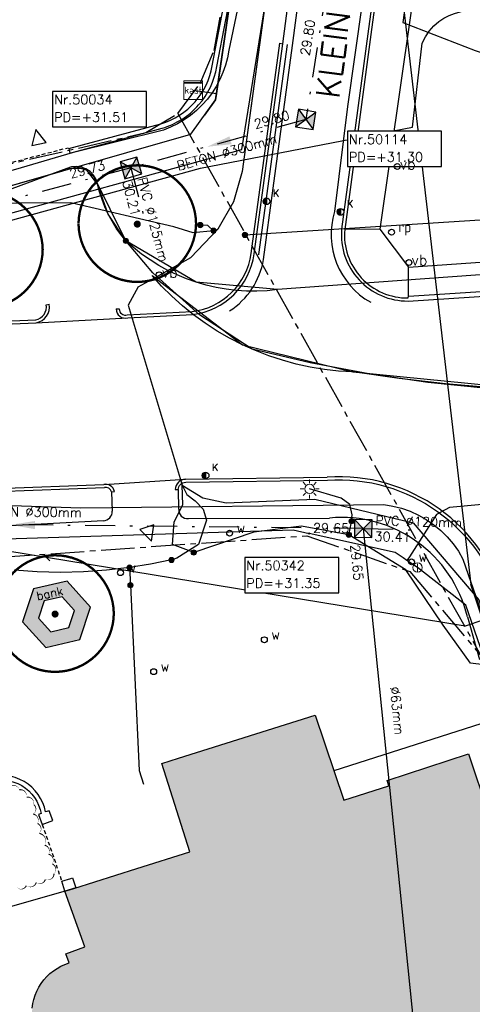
# Model space of a CAD drawing. Header units: metres. Extents: x 202952 to 203755, y 349031 to 349702.
# Tile 30 of 84: x 203191 to 203211, y 349316 to 349358. Entities that reach past the tile are written whole.
import ezdxf
from ezdxf.enums import TextEntityAlignment as Align

# ---------------------------------------------------------------- set-up
doc = ezdxf.new("R2010")
doc.units = ezdxf.units.M
for name, pattern in [('1-200 CENTER', [4.28625, 2.8575, -0.47625, 0.47625, -0.47625]), ('1-200 DASHDOT', [2.54, 1.27, -0.635, 0, -0.635]), ('1-200 HIDDEN', [0.9525, 0.635, -0.3175])]:
    doc.linetypes.add(name, pattern=pattern)
for name, color, linetype in [('PH-BEST-BANK', 6, 'Continuous'), ('PH-BEST-BEBOUWING', 1, 'Continuous'), ('PH-BEST-BEBOUWING-ARCERING', 254, 'Continuous'), ('PH-BEST-BEGROEIIING', 252, 'Continuous'), ('PH-BEST-INDACTIEF INGETEKEND', 96, '1-200 DASHDOT'), ('PH-BEST-INRIT', 8, 'Continuous'), ('PH-BEST-KADASTRALE-GRENS', 240, '1-200 CENTER'), ('PH-BEST-KL-DATA_GEBROERDES van donk', 115, '1-200 DATA'), ('PH-BEST-KL-DATA_KPN', 115, '1-200 TELEFONIE-KPN'), ('PH-BEST-KL-DATA_ZIGGO BV', 115, '1-200 ZIGGO'), ('PH-BEST-KL-ET_MIDDENSPANNING_ENEXIS', 115, '1-200 MIDDENSPANNING'), ('PH-BEST-KL-GAS_HOGEDRUK_ENEXIS', 115, '1-200 GASLEIDING HOGE DRUK'), ('PH-BEST-KL-GAS_LAGEDRUK_ENEXIS', 115, '1-200 GASLEIDING LAGE DRUK'), ('PH-BEST-KL-LAAGSPANNING-ENEXIS', 115, '1-200 LAAGSPANNING'), ('PH-BEST-KL-WATER-WML', 115, '1-200 WML'), ('PH-BEST-KL-WATER-WML-buiten gebruik', 11, '1-200 WML'), ('PH-BEST-MUUR-INDICATIEF INGETEKEND', 1, 'Continuous'), ('PH-BEST-POORT', 8, '1-200 HIDDEN'), ('PH-BEST-PUT-HANDHAVEN', 44, 'Continuous'), ('PH-BEST-RIO-HANDHAVEN-GEMENGD', 44, '1-200 DASHDOT'), ('PH-BEST-RIO-TEKST', 8, 'Continuous'), ('PH-BEST-RIO-TEKST-PUTTENSTAAT', 8, 'Continuous'), ('PH-BEST-RIO-TEKST-VLOEIVLAK', 8, 'Continuous'), ('PH-BEST-STRAATNAAM-RIOLERING', 7, 'Continuous'), ('PH-INM-AFSLUITER WATER', 6, 'Continuous'), ('PH-INM-BANK TEKST', 6, 'Continuous'), ('PH-INM-BOOM-HANDHAVEN', 96, 'Continuous'), ('PH-INM-BOOM-VERWIJDEREN', 96, 'Continuous'), ('PH-INM-KANTVERHARDING', 9, 'Continuous'), ('PH-INM-KOLK VERWIJDEREN', 6, 'Continuous'), ('PH-INM-ROUTEPAAL', 6, 'Continuous'), ('PH-INM-VERKEERSBORD', 6, 'Continuous')]:
    doc.layers.add(name, color=color, linetype=linetype)
doc.styles.add('ISO', font='ISO')
doc.styles.add('NLCS-ISO', font='txt')
doc.styles.add('RDL_MAATVOERING', font='romans.shx')
doc.styles.add('ROMANS', font='romans.shx')
doc.linetypes.add('1-200 BLOKHAAG', pattern='A,0,-0.035,[1,Gras.shx,S=5,R=0,X=0,Y=0.0025],-0.475', length=0.51)
doc.linetypes.add('1-200 DATA', pattern='A,1.5,-0.6,["DATA",ROMANS,S=0.24,R=0,X=-0.5,Y=-0.12],-0.3', length=2.4)
doc.linetypes.add('1-200 GASLEIDING HOGE DRUK', pattern='A,1.5,-0.6,["GAS HD",ROMANS,S=0.24,R=0,X=-0.5,Y=-0.12],-1.1', length=3.2)
doc.linetypes.add('1-200 GASLEIDING LAGE DRUK', pattern='A,1.5,-0.6,["GAS LD",ROMANS,S=0.24,R=0,X=-0.5,Y=-0.12],-1', length=3.1)
doc.linetypes.add('1-200 LAAGSPANNING', pattern='A,1.5,-0.6,["LS",ROMANS,S=0.24,R=0,X=-0.45,Y=-0.12],-0.05', length=2.15)
doc.linetypes.add('1-200 MIDDENSPANNING', pattern='A,1.5,-0.6,["MS",ROMANS,S=0.24,R=0,X=-0.5,Y=-0.12],-0.05', length=2.15)
doc.linetypes.add('1-200 PERSLEIDING', pattern='A,1.5,-0.6,["PERS",ROMANS,S=0.24,R=0,X=-0.5,Y=-0.12],-0.65', length=2.75)
doc.linetypes.add('1-200 TELEFONIE-KPN', pattern='A,1.5,-0.6,["KPN",ROMANS,S=0.24,R=0,X=-0.5,Y=-0.12],-0.3', length=2.4)
doc.linetypes.add('1-200 WML', pattern='A,1.5,-0.6,["WML",ROMANS,S=0.24,R=0,X=-0.5,Y=-0.12],-0.3', length=2.4)
doc.linetypes.add('1-200 ZIGGO', pattern='A,1.5,-0.6,["ZIGGO",ROMANS,S=0.24,R=0,X=-0.5,Y=-0.12],-0.65', length=2.75)

# ---------------------------------------------------------------- blocks, each defined once
blk = doc.blocks.new('SKL-WTB_HULP_KAST-SO')
at = {"color": 0, "linetype": 'ByBlock', "lineweight": 18}
for points in [[(-2, 2), (2, 2), (2, 1.68), (-2, 1.68)], [(-2, 1.52), (2, 1.52), (2, -2), (-2, -2)]]:
    blk.add_lwpolyline(points, close=True, dxfattribs=at)
at = {"color": 0, "linetype": 'ByBlock', "lineweight": 18, "style": 'NLCS-ISO'}
blk.add_text('kast', height=1.5, dxfattribs=at).set_placement((0, 0), align=Align.MIDDLE_CENTER)
at = {"color": 0, "linetype": 'ByBlock', "lineweight": 18, "style": 'NLCS-ISO', "flags": 1}
for tag, p in [('TYPE', (2.5, 0)), ('OMSCHRIJVING', (2.5, -3)), ('LABEL', (2.5, -1.5))]:
    blk.add_attdef(tag, p, '', height=1, dxfattribs=at)
blk = doc.blocks.new('SKL-WTB_HULP_MOF-SO')
at = {"linetype": 'ByBlock', "lineweight": 18}
h = blk.add_hatch(color=0, dxfattribs=at)
h.dxf.hatch_style = 1
h.paths.add_polyline_path([(-0.5625, 0, 1), (0.5625, 0, 1)])
at = {"color": 0, "linetype": 'ByBlock', "lineweight": 18}
blk.add_circle((0, 0), 0.5625, dxfattribs=at)
at = {"color": 0, "linetype": 'ByBlock', "lineweight": 18, "style": 'NLCS-ISO', "flags": 1}
for tag, p in [('TYPE', (1.5, 0)), ('OMSCHRIJVING', (1.5, -3)), ('LABEL', (1.5, -1.5))]:
    blk.add_attdef(tag, p, '', height=1, dxfattribs=at)
blk = doc.blocks.new('SKL-ET_OV_LICHTMAST-SO')
at = {"color": 0, "linetype": 'ByBlock', "lineweight": 18}
for points in [[(-1.25, 0), (-2, 0)], [(-1.41, 1.41), (-0.88, 0.88)], [(0, 2), (0, 1.25)], [(0.88, 0.88), (1.41, 1.41)], [(2, 0), (1.25, 0)], [(-1.41, -1.41), (-0.88, -0.88)], [(0, -1.25), (0, -2)], [(0.88, -0.88), (1.41, -1.41)]]:
    blk.add_lwpolyline(points, dxfattribs=at)
blk.add_circle((0, 0), 1, dxfattribs=at)
blk = doc.blocks.new('SKL-WTB_HULP_AFSLUITER-SO')
at = {"color": 0, "linetype": 'ByBlock', "lineweight": 18}
blk.add_lwpolyline([(0, 0.8), (0, -0.8)], dxfattribs=at)
blk.add_circle((0, 0), 1, dxfattribs=at)
at = {"color": 0, "linetype": 'ByBlock', "lineweight": 18, "style": 'NLCS-ISO', "flags": 1}
for tag, p in [('TYPE', (1.5, 0)), ('OMSCHRIJVING', (1.5, -3)), ('LABEL', (1.5, -1.5))]:
    blk.add_attdef(tag, p, '', height=1, dxfattribs=at)
blk = doc.blocks.new('SKL-WTB_HULP_OVERIG-SO')
at = {"color": 0, "linetype": 'ByBlock', "lineweight": 18}
for points in [[(-0.14, 0.14), (0.14, -0.14)], [(0.14, 0.14), (-0.14, -0.14)]]:
    blk.add_lwpolyline(points, dxfattribs=at)
at = {"color": 0, "linetype": 'ByBlock', "lineweight": 18, "style": 'NLCS-ISO', "flags": 1}
for tag, p in [('TYPE', (1.5, 0)), ('OMSCHRIJVING', (1.5, -3)), ('LABEL', (1.5, -1.5))]:
    blk.add_attdef(tag, p, '', height=1, dxfattribs=at)
blk = doc.blocks.new('65')
at = {"color": 0}
blk.add_circle((0, 0), 0.25, dxfattribs=at)
at = {"color": 0, "style": 'ISO'}
blk.add_attdef('65', (0.6, 0), '', height=0.9, dxfattribs=at)
blk = doc.blocks.new('INRITSYMBOOL')
at = {"layer": 'PH-BEST-INRIT'}
blk.add_lwpolyline([(-0.315, 0.63), (0, 0), (0.315, 0.63)], close=True, dxfattribs=at)
blk = doc.blocks.new('77')
at = {"color": 0}
blk.add_circle((0, 0), 0.25, dxfattribs=at)
at = {"color": 0, "style": 'ISO'}
blk.add_attdef('77', (0.6, 0), '', height=0.9, dxfattribs=at)
blk = doc.blocks.new('*U26')
h = blk.add_hatch(color=256)
h.paths.add_polyline_path([(0, 0), (-0.375, 0.375), (-0.375, -0.375)])
h.paths.add_polyline_path([(0.375, 0.375), (0, 0), (0.375, -0.375)])
for p, q in [((-0.375, -0.375), (0.375, 0.375)), ((-0.375, 0.375), (0.375, -0.375))]:
    blk.add_line(p, q)
blk.add_lwpolyline([(-0.375, -0.375), (0.375, -0.375), (0.375, 0.375), (-0.375, 0.375)], close=True)
blk = doc.blocks.new('Materialisatie')
blk.add_solid([(-1.04, 0.173), (-1.04, -0.173), (0, 0)])
at = {"style": 'ROMANS'}
blk.add_attdef('MATERIALISATIE', (-2.631, 0.657), '', height=0.4, dxfattribs=at)
blk = doc.blocks.new('*U43')
at = {"const_width": 0.1}
blk.add_lwpolyline([(-2.5, 0.004, 0.990403), (2.5, 0.03, 0.990403), (-2.5, 0.018)], format="xyb", dxfattribs=at)
at = {"linetype": 'Continuous', "const_width": 0.15}
blk.add_lwpolyline([(-0.075, 0, 1), (0.075, 0, 1)], format="xyb", close=True, dxfattribs=at)
blk = doc.blocks.new('Puttenstaat bestaand')
blk.add_wipeout([(0, 0), (4, 0), (4, 1.5), (0, 1.5)])
blk.add_lwpolyline([(0, 0), (4, 0), (4, 1.5), (0, 1.5)], close=True)
at = {"style": 'ROMANS'}
for tag, p in [('NR', (0.066, 0.955)), ('PD', (0.066, 0.203))]:
    blk.add_attdef(tag, p, '', height=0.4, dxfattribs=at)
blk = doc.blocks.new('74')
at = {"color": 0}
blk.add_circle((0, 0), 0.25, dxfattribs=at)
at = {"style": 'RDL_MAATVOERING'}
blk.add_text('vb', height=0.9, dxfattribs=at).set_placement((0.228, -0.245))
blk = doc.blocks.new('*U51')
h = blk.add_hatch(color=256)
edge = h.paths.add_edge_path()
edge.add_arc((0, 0), 0.142, 90, 270)
edge.add_line((0, -0.142), (0, 0.142))
blk.add_line((0, 0.142), (0, -0.142))
blk.add_circle((0, 0), 0.142)
at = {"ltscale": 0.05, "style": 'ROMANS'}
blk.add_text('K', height=0.3, dxfattribs=at).set_placement((0.277, 0.195))

msp = doc.modelspace()

# ---------------------------------------------------------------- hatches: boundary and pattern name
at = {"layer": 'PH-BEST-BANK', "ltscale": 0.2, "true_color": 0x9bb8d3, "transparency": 33554687}
h = msp.add_hatch(color=9, dxfattribs=at)
h.dxf.hatch_style = 1
h.paths.add_polyline_path([(203191.95, 349334.15), (203191.488, 349332.753), (203192.484, 349331.662), (203193.92, 349332.003), (203194.386, 349333.367), (203193.381, 349334.476)])
h.paths.add_polyline_path([(203192.413, 349333.641), (203192.168, 349332.898), (203192.689, 349332.327), (203193.459, 349332.51), (203193.704, 349333.226), (203193.172, 349333.813)], flags=16)
at = {"layer": 'PH-BEST-BEBOUWING-ARCERING'}
msp.add_hatch(color=256, dxfattribs=at).paths.add_polyline_path([(203219.203, 349302.758), (203220.17, 349303.08), (203219.974, 349303.668), (203219.757, 349304.318), (203219.151, 349306.137), (203218.66, 349307.61), (203217.912, 349307.363), (203217.667, 349307.282), (203217.506, 349307.765), (203213.444, 349319.969), (203213.634, 349320.055), (203213.496, 349320.534), (203214.298, 349320.864), (203213.03, 349324.61), (203212.25, 349324.38), (203212.03, 349324.84), (203211.3, 349324.64), (203210.46, 349327.13), (203207, 349326), (203207.07, 349325.78), (203205.16, 349325.16), (203203.942, 349328.785), (203198.118, 349326.953), (203197.41, 349326.73), (203198.6, 349322.96), (203196.356, 349322.254), (203193.665, 349321.408), (203193.29, 349321.29), (203194.14, 349318.92), (203193.33, 349318.63), (203193.47, 349318.24), (203193.293, 349318.179), (203193.121, 349318.103), (203192.957, 349318.012), (203192.801, 349317.908), (203192.654, 349317.791), (203192.517, 349317.663), (203192.393, 349317.523), (203192.28, 349317.373), (203192.18, 349317.213), (203192.095, 349317.046), (203192.024, 349316.873), (203191.968, 349316.694), (203191.927, 349316.511), (203191.902, 349316.325), (203191.892, 349316.137), (203191.899, 349315.95), (203191.922, 349315.764), (203191.96, 349315.58), (203192.014, 349315.4), (203192.083, 349315.226), (203192.166, 349315.058), (203192.263, 349314.897), (203192.374, 349314.746), (203192.497, 349314.604), (203192.631, 349314.473), (203192.777, 349314.354), (203192.931, 349314.248), (203193.094, 349314.156), (203193.265, 349314.077), (203193.441, 349314.014), (203193.623, 349313.965), (203193.807, 349313.932), (203193.994, 349313.915), (203194.182, 349313.914), (203194.369, 349313.928), (203194.554, 349313.959), (203196.07, 349309.5), (203195.51, 349309.31), (203197.04, 349304.79), (203197.88, 349305.08), (203199.3, 349300.89), (203198.28, 349300.54), (203199.9, 349295.77), (203201.07, 349296.17), (203203.93, 349287.74), (203203.231, 349287.501), (203206.477, 349277.402), (203211.237, 349278.932), (203211.354, 349278.794), (203213.56, 349279.5), (203212.975, 349281.219), (203213.097, 349281.141), (203213.222, 349281.068), (203213.349, 349280.999), (203213.479, 349280.935), (203213.611, 349280.877), (203213.745, 349280.823), (203213.881, 349280.774), (203214.019, 349280.73), (203214.158, 349280.691), (203214.299, 349280.658), (203214.441, 349280.63), (203214.584, 349280.607), (203214.728, 349280.589), (203214.872, 349280.577), (203215.017, 349280.57), (203215.162, 349280.569), (203215.307, 349280.573), (203215.451, 349280.582), (203215.595, 349280.597), (203215.738, 349280.617), (203215.881, 349280.642), (203216.022, 349280.672), (203216.162, 349280.708), (203216.301, 349280.749), (203216.438, 349280.795), (203216.573, 349280.847), (203216.706, 349280.903), (203216.837, 349280.964), (203216.966, 349281.03), (203217.092, 349281.101), (203217.216, 349281.176), (203217.336, 349281.257), (203217.454, 349281.341), (203217.568, 349281.43), (203217.679, 349281.523), (203217.787, 349281.62), (203217.89, 349281.721), (203217.99, 349281.826), (203218.086, 349281.934), (203218.178, 349282.046), (203218.266, 349282.161), (203218.349, 349282.279), (203218.428, 349282.4), (203218.502, 349282.524), (203218.571, 349282.651), (203218.636, 349282.78), (203218.696, 349282.912), (203218.751, 349283.046), (203218.801, 349283.182), (203218.845, 349283.32), (203218.885, 349283.459), (203218.92, 349283.6), (203218.949, 349283.741), (203218.973, 349283.884), (203218.992, 349284.027), (203219.005, 349284.172), (203219.013, 349284.316), (203219.015, 349284.461), (203219.012, 349284.605), (203219.004, 349284.75), (203218.99, 349284.894), (203218.971, 349285.037), (203218.947, 349285.18), (203218.918, 349285.322), (203218.883, 349285.462), (203218.843, 349285.601), (203221.502, 349286.519), (203224.09, 349287.391), (203222.8, 349291.271), (203221.972, 349293.759), (203222.177, 349293.833)])

# ---------------------------------------------------------------- linework, layer by layer
at = {"layer": 'PH-BEST-BANK', "flags": 128}
for points in [[(203191.95, 349334.15), (203191.488, 349332.753), (203192.484, 349331.662), (203193.92, 349332.003), (203194.386, 349333.367), (203193.381, 349334.476)], [(203192.413, 349333.641), (203192.168, 349332.898), (203192.689, 349332.327), (203193.459, 349332.51), (203193.704, 349333.226), (203193.172, 349333.813)]]:
    msp.add_lwpolyline(points, close=True, dxfattribs=at)
at = {"layer": 'PH-BEST-BEBOUWING'}
for points in [[(203191.902, 349316.325), (203191.927, 349316.511), (203191.968, 349316.694), (203192.024, 349316.873), (203192.095, 349317.046), (203192.18, 349317.213), (203192.28, 349317.373), (203192.393, 349317.523), (203192.517, 349317.663), (203192.654, 349317.791), (203192.801, 349317.908), (203192.957, 349318.012), (203193.121, 349318.103), (203193.293, 349318.179), (203193.47, 349318.24), (203193.33, 349318.63), (203194.14, 349318.92), (203193.29, 349321.29), (203193.481, 349321.35), (203193.665, 349321.408), (203196.356, 349322.254), (203198.6, 349322.96), (203197.41, 349326.73), (203198.118, 349326.953), (203203.942, 349328.785), (203205.16, 349325.16), (203207.07, 349325.78), (203207, 349326), (203210.46, 349327.13), (203211.3, 349324.64)], [(203193.158, 349321.717), (203193.54, 349321.836), (203193.616, 349321.86), (203193.749, 349321.433), (203193.29, 349321.29), (203193.158, 349321.717)]]:
    msp.add_lwpolyline(points, dxfattribs=at)
at = {"layer": 'PH-BEST-BEGROEIIING'}
msp.add_lwpolyline([(203191.24, 349321.453, 0, 0.05, 0.520567), (203191.648, 349321.527, 0, 0.05, 0.520567), (203192.071, 349321.663, 0, 0.05, 0.520567), (203192.458, 349321.79, 0, 0.05, 0.520567), (203192.828, 349322.033, 0, 0.05, 0.520567), (203192.752, 349322.456, 0, 0.05, 0.520567), (203192.59, 349322.869, 0, 0.05, 0.520567), (203192.433, 349323.246, 0, 0.05, 0.520567), (203192.203, 349323.751, 0, 0.05, 0.520567), (203192.126, 349324.173, 0, 0.05, 0.520567), (203191.937, 349324.572, 0, 0.05, 0.520567), (203191.964, 349324.976, 0, 0.05, 0.520567), (203191.659, 349325.293, 0, 0.05, 0.520567), (203191.355, 349325.607, 0, 0.05, 0.520567), (203190.922, 349325.738, 0, 0.05, 0.520567)], format="xyseb", dxfattribs=at)
at = {"layer": 'PH-BEST-INDACTIEF INGETEKEND', "linetype": '1-200 BLOKHAAG', "flags": 128}
msp.add_lwpolyline([(203193.299, 349321.293), (203181.698, 349317.996)], dxfattribs=at)
at = {"layer": 'PH-BEST-KADASTRALE-GRENS', "ltscale": 0.5}
msp.add_line((203198.095, 349354.371), (203211.006, 349331.288), dxfattribs=at)
for points in [[(203198.095, 349354.371), (203199.041, 349355.646), (203199.636, 349357.051), (203200.782, 349363.077)], [(203177.167, 349348.353), (203187.601, 349351.46), (203196.73, 349353.55), (203198.095, 349354.371)], [(203177.726, 349334.599), (203203.588, 349336.408), (203207.971, 349334.882), (203211.006, 349331.288)]]:
    msp.add_lwpolyline(points, dxfattribs=at)
at = {"layer": 'PH-BEST-KL-DATA_GEBROERDES van donk'}
msp.add_lwpolyline([(203212.758, 349328.981), (203204.737, 349326.417)], dxfattribs=at)
at = {"layer": 'PH-BEST-KL-DATA_KPN'}
for points in [[(203204.037, 349373.639), (203203.755, 349373.672), (203203.715, 349373.479), (203200.26, 349357.058), (203200.202, 349356.734), (203200.119, 349356.416), (203200.012, 349356.106), (203199.88, 349355.805), (203199.726, 349355.515), (203199.549, 349355.237), (203199.351, 349354.975), (203199.132, 349354.727), (203198.895, 349354.497), (203198.64, 349354.287), (203198.369, 349354.097), (203198.084, 349353.929), (203197.787, 349353.784), (203197.479, 349353.663), (203193.602, 349352.692), (203191.187, 349351.987), (203176.992, 349348.005), (203174.902, 349347.38)], [(203177.53, 349337.116), (203177.531, 349337.116), (203182.997, 349337.622), (203188.484, 349337.783), (203193.97, 349337.598), (203206.861, 349337.736), (203207.242, 349337.672), (203207.616, 349337.576), (203207.98, 349337.447), (203208.331, 349337.286), (203208.667, 349337.095), (203208.985, 349336.876), (203209.282, 349336.629), (203209.556, 349336.357), (203209.806, 349336.062), (203210.029, 349335.747), (203210.223, 349335.413), (203211.44, 349331.912)]]:
    msp.add_lwpolyline(points, dxfattribs=at)
at = {"layer": 'PH-BEST-KL-DATA_ZIGGO BV'}
for points in [[(203203.763, 349382.181), (203202.193, 349371.974), (203199.737, 349355.209)], [(203199.698, 349354.947), (203201.111, 349364.587)], [(203208.467, 349363.983), (203207.664, 349358.236), (203210.741, 349357.042), (203216.256, 349355.165), (203217.207, 349354.599), (203218.1, 349353.949), (203219.303, 349352.838), (203219.996, 349352.022), (203220.592, 349351.159), (203221.08, 349350.263), (203221.455, 349349.345), (203221.598, 349348.882), (203222.577, 349342.91)], [(203198.748, 349355.354), (203199.737, 349355.209)], [(203179.672, 349348.054), (203198.652, 349353.482), (203199.698, 349354.947)], [(203199.737, 349355.209), (203199.698, 349354.947), (203199.236, 349354.299)], [(203193.772, 349352.086), (203188.905, 349350.694)], [(203222.577, 349342.91), (203218.873, 349342.586), (203216.334, 349342.503), (203213.795, 349342.531), (203211.259, 349342.672), (203208.732, 349342.924), (203206.218, 349343.287), (203203.723, 349343.761), (203201.251, 349344.344), (203199.011, 349345.797), (203197.033, 349347.589), (203195.885, 349348.951), (203194.551, 349351.641), (203194.214, 349351.956), (203193.772, 349352.086)]]:
    msp.add_lwpolyline(points, dxfattribs=at)
at = {"layer": 'PH-BEST-KL-ET_MIDDENSPANNING_ENEXIS'}
for points in [[(203195.885, 349348.951), (203195.673, 349349.217), (203195.478, 349349.495), (203195.299, 349349.785), (203195.138, 349350.084), (203194.996, 349350.392), (203194.871, 349350.709), (203194.766, 349351.032), (203194.68, 349351.361), (203194.615, 349351.561), (203194.507, 349351.741), (203194.362, 349351.893), (203194.186, 349352.008), (203193.989, 349352.082), (203193.781, 349352.11), (203193.572, 349352.091), (203193.372, 349352.026), (203174.675, 349345.123)], [(203195.885, 349348.951), (203195.138, 349350.084), (203194.68, 349351.361), (203194.186, 349352.008), (203193.372, 349352.026)], [(203249.405, 349350.198), (203238.798, 349352.06), (203224.672, 349350.827), (203219.847, 349349.502), (203213.896, 349347.713), (203202.332, 349346.874), (203198.876, 349347.19), (203195.885, 349348.951)], [(203196.997, 349347.478), (203200.84, 349344.532), (203205.542, 349343.375), (203213.454, 349342.599), (203221.401, 349342.781), (203239.173, 349344.744), (203241.119, 349345.852), (203242.172, 349347.827), (203242.977, 349349.215), (203244.548, 349349.543), (203246.394, 349349.537), (203248.364, 349349.965)], [(203202.332, 349346.874), (203201.897, 349346.83), (203201.46, 349346.809), (203201.023, 349346.813), (203200.586, 349346.841), (203200.152, 349346.893), (203199.722, 349346.969), (203199.296, 349347.068), (203198.876, 349347.19), (203198.464, 349347.336), (203198.06, 349347.504), (203197.666, 349347.694), (203197.283, 349347.905), (203196.912, 349348.137), (203196.555, 349348.39), (203196.212, 349348.661), (203195.885, 349348.951)], [(203211.468, 349342.703), (203209.486, 349342.867), (203207.51, 349343.091), (203205.542, 349343.375), (203204.934, 349343.412), (203204.328, 349343.48), (203203.726, 349343.58), (203203.131, 349343.71), (203202.543, 349343.871), (203201.964, 349344.062), (203201.396, 349344.282), (203200.84, 349344.532), (203200.297, 349344.81), (203199.77, 349345.115), (203199.259, 349345.448), (203198.766, 349345.806), (203198.292, 349346.189), (203197.838, 349346.596), (203197.406, 349347.026), (203196.997, 349347.478)]]:
    msp.add_lwpolyline(points, dxfattribs=at)
at = {"layer": 'PH-BEST-KL-GAS_HOGEDRUK_ENEXIS'}
msp.add_lwpolyline([(203189.359, 349349.376), (203199.062, 349352.039), (203208.08, 349353.782), (203208.495, 349357.362), (203208.625, 349357.626), (203208.788, 349357.87), (203208.983, 349358.091), (203209.206, 349358.283), (203209.414, 349358.422), (203209.636, 349358.536), (203209.87, 349358.624), (203210.112, 349358.685), (203219.453, 349361.53), (203232.6, 349364.909), (203239.74, 349366.619), (203254.6, 349371.017), (203262.598, 349372.565), (203279.929, 349376.813), (203283.916, 349377.625), (203292.088, 349378.609), (203314.15, 349381.765), (203317.062, 349382.384), (203337.523, 349387.583), (203337.829, 349433.362)], dxfattribs=at)
at = {"layer": 'PH-BEST-KL-GAS_LAGEDRUK_ENEXIS'}
msp.add_lwpolyline([(203073.192, 349323.473), (203073.904, 349318.816), (203074.988, 349315.426), (203078.106, 349310.771), (203085.987, 349314.12), (203090.958, 349316.514), (203095.926, 349318.661), (203096.798, 349319.101), (203103.91, 349322.174), (203109.414, 349324.646), (203119.007, 349328.687), (203122.419, 349330.194), (203131.494, 349333.815), (203134.95, 349335.101), (203151.246, 349340.359), (203155.733, 349341.957), (203163.101, 349343.667), (203174.538, 349345.603), (203189.278, 349349.665), (203200.812, 349352.83), (203203.117, 349367.108)], dxfattribs=at)
at = {"layer": 'PH-BEST-KL-LAAGSPANNING-ENEXIS'}
for points in [[(203202.485, 349364.036), (203200.838, 349351.9)], [(203202.108, 349361.257), (203200.838, 349351.9), (203200.461, 349350.611), (203199.801, 349349.442)], [(203200.949, 349349.2), (203226.313, 349350.826), (203228.798, 349350.178)], [(203198.75, 349349.297), (203197.919, 349349.54), (203193.536, 349350.566), (203189.035, 349350.532), (203188.63, 349350.49), (203184.615, 349349.944), (203180.639, 349349.166)], [(203198.641, 349348.246), (203199.801, 349349.442)], [(203199.801, 349349.442), (203199.707, 349349.408), (203199.611, 349349.378), (203198.75, 349349.297)], [(203199.611, 349349.378), (203199.376, 349349.607), (203199.048, 349349.619)], [(203197.193, 349347.423), (203198.641, 349348.246)], [(203196.41, 349346.998), (203197.193, 349347.423)], [(203196.41, 349346.998), (203195.986, 349346.213)], [(203195.986, 349346.213), (203198.284, 349338.553)], [(203198.77, 349335.696), (203197.869, 349336.035), (203197.936, 349336.995), (203198.308, 349337.73), (203198.284, 349338.553)], [(203198.284, 349338.553), (203198.482, 349338.158)], [(203198.284, 349338.553), (203199.155, 349338.023)], [(203198.482, 349338.158), (203198.838, 349337.897), (203199.172, 349337.536), (203199.316, 349337.066), (203198.981, 349336.03), (203198.057, 349335.456), (203197.825, 349335.378)], [(203205.489, 349337.026), (203205.516, 349337.292), (203205.406, 349337.732), (203205.05, 349338.003), (203203.703, 349338.399)], [(203199.155, 349338.023), (203200.154, 349337.815), (203203.917, 349337.961), (203208.105, 349336.959), (203210.907, 349333.689), (203212.258, 349329.637)], [(203205.374, 349336.45), (203205.445, 349336.779), (203205.489, 349337.026)], [(203209.386, 349332.599), (203207.801, 349334.963), (203205.374, 349336.45), (203203.36, 349336.818), (203201.329, 349336.557), (203198.77, 349335.696)], [(203197.826, 349335.378), (203196.937, 349335.197), (203196.041, 349335.053), (203195.064, 349334.94), (203194.083, 349334.872), (203193.1, 349334.849), (203192.117, 349334.871), (203191.136, 349334.938)], [(203196.041, 349335.053), (203196.077, 349334.305)], [(203196.077, 349334.305), (203196.456, 349326.429), (203196.64, 349325.846)], [(203212.515, 349330.746), (203210.543, 349330.984), (203209.386, 349332.599)]]:
    msp.add_lwpolyline(points, dxfattribs=at)
at = {"layer": 'PH-BEST-KL-WATER-WML'}
for points in [[(203218.149, 349338.387), (203209.652, 349337.609), (203209.104, 349337.312), (203207.956, 349335.518), (203207.839, 349335.36)], [(203185.315, 349336.109), (203202.996, 349336.666), (203203.681, 349336.503)], [(203207.839, 349335.36), (203207.686, 349335.465), (203207.34, 349335.693), (203203.681, 349336.503)], [(203192.513, 349335.484), (203192.548, 349335.448), (203192.653, 349335.341)], [(203221.873, 349302.034), (203218.418, 349313.298), (203218.161, 349314.136), (203213.039, 349329.049), (203211.708, 349329.532), (203210.342, 349333.452), (203208.297, 349335.055), (203207.839, 349335.36)], [(203211.072, 349332.824), (203210.816, 349333.582), (203210.56, 349334.34)]]:
    msp.add_lwpolyline(points, dxfattribs=at)
at = {"layer": 'PH-BEST-KL-WATER-WML-buiten gebruik'}
for points in [[(203207.717, 349361.191), (203207.571, 349360), (203209.017, 349347.584)], [(203209.017, 349347.584), (203210.56, 349334.34)], [(203211.072, 349332.824), (203210.314, 349332.568), (203202.451, 349333.856), (203192.513, 349335.484), (203182.278, 349337.161)]]:
    msp.add_lwpolyline(points, dxfattribs=at)
at = {"layer": 'PH-BEST-MUUR-INDICATIEF INGETEKEND', "ltscale": 0.25, "flags": 128}
for points in [[(203193.451, 349352.873), (203197.371, 349353.932, 0.143104), (203198.83, 349354.86, 0.140309), (203199.554, 349356.394), (203200.321, 349360.383), (203201.465, 349367.231), (203202.852, 349375.081)], [(203193.503, 349352.68), (203197.425, 349353.74, 0.14325), (203198.98, 349354.729, 0.14009), (203199.751, 349356.359), (203200.518, 349360.348), (203201.663, 349367.198), (203203.049, 349375.046)], [(203190.034, 349325.94, -0.214479), (203191.452, 349325.781, -0.21826), (203192.279, 349324.59), (203192.169, 349324.549), (203192.326, 349324.13), (203192.775, 349324.298), (203192.618, 349324.717), (203192.469, 349324.662, 0.213297), (203191.554, 349325.954, 0.214533), (203189.972, 349326.131)]]:
    msp.add_lwpolyline(points, format="xyb", dxfattribs=at)
at = {"layer": 'PH-BEST-MUUR-INDICATIEF INGETEKEND'}
msp.add_lwpolyline([(203193.451, 349352.873), (203193.503, 349352.68)], dxfattribs=at)
at = {"layer": 'PH-BEST-POORT', "ltscale": 0.25, "flags": 128}
for points in [[(203191.062, 349352.297), (203193.426, 349352.909)], [(203192.326, 349324.13), (203193.158, 349321.717)]]:
    msp.add_lwpolyline(points, dxfattribs=at)
at = {"layer": 'PH-BEST-RIO-HANDHAVEN-GEMENGD'}
for p, q in [((203209.024, 349388.448), (203203.537, 349354.114)), ((203203.537, 349354.114), (203196.1, 349352.049)), ((203196.1, 349352.049), (203172.88, 349345.943)), ((203205.984, 349336.714), (203175.962, 349337.032))]:
    msp.add_line(p, q, dxfattribs=at)
at = {"layer": 'PH-BEST-RIO-HANDHAVEN-GEMENGD', "linetype": '1-200 PERSLEIDING'}
msp.add_line((203205.984, 349336.714), (203213.63, 349261.68), dxfattribs=at)
at = {"layer": 'PH-BEST-RIO-HANDHAVEN-GEMENGD'}
for points in [[(203196.1, 349352.049), (203196.666, 349349.906)], [(203205.984, 349336.714), (203208.228, 349336.658)]]:
    msp.add_lwpolyline(points, dxfattribs=at)
at = {"layer": 'PH-INM-KANTVERHARDING'}
for p, q in [((203202.44, 349357.35), (203202.569, 349357.332)), ((203207.892, 349346.519), (203207.905, 349346.598)), ((203192.493, 349346.234), (203192.621, 349346.257)), ((203192.066, 349345.46), (203195.965, 349345.678)), ((203195.472, 349346.055), (203195.602, 349346.053)), ((203184.626, 349338.202), (203194.941, 349338.592)), ((203194.941, 349338.592), (203198.426, 349338.816)), ((203198.426, 349338.816), (203204.453, 349338.905)), ((203184.631, 349338.072), (203194.982, 349338.464)), ((203195.277, 349338.282), (203195.401, 349338.29)), ((203195.277, 349338.282), (203195.306, 349337.459)), ((203197.98, 349338.38), (203198.11, 349338.373)), ((203198.11, 349338.373), (203198.13, 349337.545)), ((203194.927, 349337.046), (203184.776, 349336.509)), ((203198.542, 349337.136), (203204.546, 349337.162)), ((203210.414, 349332.96), (203210.932, 349331.14))]:
    msp.add_line(p, q, dxfattribs=at)
at = {"layer": 'PH-INM-KANTVERHARDING', "flags": 128}
for points in [[(203208.757, 349379.685), (203206.872, 349365.668), (203205.32, 349354.659), (203204.761, 349350.199, 0.35182), (203206.301, 349346.335)], [(203200.298, 349345.969, 0.208844), (203201.74, 349348.152), (203202.97, 349357.257), (203204.271, 349367.008), (203205.745, 349377.776)], [(203209, 349365.609), (203207.724, 349365.794, 0.445737), (203207.215, 349365.368), (203206.182, 349357.746), (203205.064, 349349.446, 0.441718), (203207.893, 349346.389)], [(203208.983, 349365.48), (203207.706, 349365.666, 0.451184), (203207.345, 349365.357), (203206.311, 349357.728), (203205.193, 349349.431, 0.44137), (203207.892, 349346.519, 0.218557)], [(203195.472, 349346.055, 0.506408), (203195.965, 349345.678), (203198.722, 349345.815, 0.341923), (203201.341, 349348.397), (203202.569, 349357.332)], [(203195.602, 349346.053, 0.523515), (203195.942, 349345.807), (203198.711, 349345.945, 0.341505), (203201.213, 349348.415), (203202.44, 349357.35)], [(203207.905, 349346.598), (203218.252, 349347.258), (203229.358, 349348.022, 0.034889), (203246.941, 349349.982), (203252.791, 349351.19, 0.452769), (203253.058, 349351.513, 0.214159)], [(203177.795, 349345.366, 0.425561), (203178.436, 349344.785), (203185.208, 349345.182), (203192.066, 349345.46, 0.411496), (203192.621, 349346.257)], [(203177.925, 349345.37, 0.425939), (203178.427, 349344.915), (203185.201, 349345.312), (203192.051, 349345.589, 0.406944), (203192.493, 349346.234, 0.203599)], [(203198.11, 349338.373, -0.390134), (203198.429, 349338.686), (203204.458, 349338.775, -0.35823), (203211.908, 349333.442), (203212.474, 349331.505)]]:
    msp.add_lwpolyline(points, format="xyb", dxfattribs=at)
at = {"layer": 'PH-INM-KANTVERHARDING'}
for points in [[(203202.569, 349357.332), (203203.845, 349367.066), (203205.319, 349377.835)], [(203240.489, 349367.719), (203230.723, 349365.812), (203219.731, 349363.746), (203208.426, 349361.513), (203206.695, 349349.448), (203207.903, 349347.825), (203217.895, 349348.522), (203225.062, 349348.925), (203235.123, 349349.674), (203244.048, 349350.721), (203242.197, 349359.744), (203240.126, 349369.416)]]:
    msp.add_lwpolyline(points, dxfattribs=at)
for points in [[(203201.537, 349348.353, 0.001376), (203201.54, 349348.37), (203202.767, 349357.305)], [(203207.893, 349346.389), (203218.265, 349347.058), (203229.369, 349347.823, 0.034889), (203246.979, 349349.785), (203252.816, 349350.992, 0.206717)]]:
    msp.add_lwpolyline(points, format="xyb", dxfattribs=at)
at = {"layer": 'PH-INM-KANTVERHARDING', "flags": 128}
for points in [[(203206.695, 349349.448), (203205.193, 349349.432)], [(203207.905, 349346.598), (203207.903, 349347.825)]]:
    msp.add_lwpolyline(points, dxfattribs=at)
at = {"layer": 'PH-INM-KANTVERHARDING'}
for centre, radius, start, end in [((203195.022, 349338.215), 0.386, 11.2169, 102.1179), ((203198.439, 349338.356), 0.46, 91.6546, 177.0506), ((203195.017, 349338.191), 0.275, 19.4035, 100.1431), ((203194.906, 349337.445), 0.4, 273.0268, 2.0499), ((203198.515, 349337.52), 0.385, 176.2818, 274.0972)]:
    msp.add_arc(centre, radius, start, end, dxfattribs=at)

# ---------------------------------------------------------------- block references
at = {"layer": 'PH-BEST-INRIT'}
for p, rotation in [((203192.058, 349353.684, 31.517), 191.800182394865), ((203196.974, 349336.173), 18.79612992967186)]:
    msp.add_blockref('INRITSYMBOOL', p, dxfattribs=dict(at, rotation=rotation))
at = {"layer": 'PH-BEST-KL-DATA_ZIGGO BV', "xscale": 0.2, "yscale": 0.2, "zscale": 0.2}
msp.add_blockref('SKL-WTB_HULP_KAST-SO', (203198.748, 349355.354), dxfattribs=at)
at = {"layer": 'PH-BEST-KL-ET_MIDDENSPANNING_ENEXIS', "xscale": 0.2, "yscale": 0.2, "zscale": 0.2}
msp.add_blockref('SKL-WTB_HULP_MOF-SO', (203195.885, 349348.951), dxfattribs=at)
at = {"layer": 'PH-BEST-KL-LAAGSPANNING-ENEXIS', "xscale": 0.2, "yscale": 0.2, "zscale": 0.2}
for name, p in [('SKL-WTB_HULP_MOF-SO', (203199.049, 349349.62)), ('SKL-WTB_HULP_MOF-SO', (203199.611, 349349.378)), ('SKL-WTB_HULP_MOF-SO', (203200.949, 349349.2)), ('SKL-ET_OV_LICHTMAST-SO', (203203.703, 349338.399)), ('SKL-WTB_HULP_MOF-SO', (203205.489, 349337.026)), ('SKL-WTB_HULP_MOF-SO', (203205.374, 349336.45)), ('SKL-WTB_HULP_MOF-SO', (203198.77, 349335.696)), ('SKL-WTB_HULP_MOF-SO', (203197.826, 349335.378)), ('SKL-WTB_HULP_MOF-SO', (203196.041, 349335.053)), ('SKL-WTB_HULP_MOF-SO', (203196.077, 349334.305))]:
    msp.add_blockref(name, p, dxfattribs=at)
at = {"layer": 'PH-BEST-KL-WATER-WML', "xscale": 0.2, "yscale": 0.2, "zscale": 0.2}
for name, p in [('SKL-WTB_HULP_OVERIG-SO', (203203.681, 349336.503)), ('SKL-WTB_HULP_AFSLUITER-SO', (203208.297, 349335.055))]:
    msp.add_blockref(name, p, dxfattribs=at)
at = {"layer": 'PH-BEST-PUT-HANDHAVEN'}
for p, rotation in [((203203.537, 349354.114), 350.9203153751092), ((203196.1, 349352.049), 196.14133396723), ((203205.984, 349336.714), 359.392883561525)]:
    msp.add_blockref('*U26', p, dxfattribs=dict(at, rotation=rotation))
at = {"layer": 'PH-BEST-RIO-TEKST'}
ref = msp.add_blockref('Materialisatie', (203199.337, 349352.948), dxfattribs=dict(at, rotation=195.5220478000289))
ref.add_attrib('MATERIALISATIE', 'BETON %%c300mm ', (203198.117, 349351.93), dxfattribs={"layer": '0', "height": 0.4, "rotation": 15.6999, "style": 'ROMANS'})
ref = msp.add_blockref('Materialisatie', (203190.973, 349336.873), dxfattribs=dict(at, rotation=179.3928835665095))
ref.add_attrib('MATERIALISATIE', 'BETON %%c300mm ', (203189.624, 349337.246), dxfattribs={"layer": '0', "height": 0.4, "rotation": 359.3929, "style": 'ROMANS'})
at = {"layer": 'PH-INM-AFSLUITER WATER', "xscale": 0.5, "yscale": 0.5, "zscale": 0.5}
for p in [(203200.298, 349336.52), (203208.037, 349335.297), (203195.652, 349334.837), (203201.776, 349331.986), (203197.067, 349330.627)]:
    msp.add_blockref('65', p, dxfattribs=at).add_auto_attribs({'65': 'w'})
at = {"layer": 'PH-INM-BOOM-HANDHAVEN'}
msp.add_blockref('*U43', (203192.871, 349333.079), dxfattribs=at)
at = {"layer": 'PH-INM-BOOM-VERWIJDEREN'}
for p in [(203196.37, 349349.662), (203189.845, 349348.553)]:
    msp.add_blockref('*U43', p, dxfattribs=at)
at = {"layer": 'PH-INM-KOLK VERWIJDEREN'}
for p in [(203201.867, 349350.631), (203201.867, 349350.631), (203205.013, 349350.178), (203205.013, 349350.178), (203199.276, 349338.969), (203199.276, 349338.969)]:
    msp.add_blockref('*U51', p, dxfattribs=at)
at = {"layer": 'PH-INM-ROUTEPAAL', "xscale": 0.5, "yscale": 0.5, "zscale": 0.5}
msp.add_blockref('77', (203207.187, 349349.316), dxfattribs=at).add_auto_attribs({'77': 'rp'})
at = {"layer": 'PH-INM-VERKEERSBORD', "xscale": 0.5, "yscale": 0.5, "zscale": 0.5}
for p in [(203207.927, 349348.029), (203197.302, 349347.509)]:
    msp.add_blockref('74', p, dxfattribs=at)

# ---------------------------------------------------------------- texts
at = {"layer": 'PH-BEST-RIO-TEKST', "style": 'ROMANS'}
for s, rotation, p in [('PVC %%C125mm', 284.8033, (203196.378, 349351.593)), ('PVC %%C120mm', 358.5527, (203206.49, 349336.859))]:
    msp.add_text(s, height=0.4, rotation=rotation, dxfattribs=at).set_placement(p)
at = {"layer": 'PH-BEST-RIO-TEKST', "insert": (203207.52, 349330.011), "char_height": 0.4, "width": 4.07495, "attachment_point": 1, "rotation": 275.818, "style": 'ROMANS'}
msp.add_mtext('%%C63mm', dxfattribs=at)
at = {"layer": 'PH-BEST-RIO-TEKST-VLOEIVLAK', "style": 'ROMANS'}
for rotation, p in [(80.9203, (203203.695, 349356.801)), (15.522, (203201.399, 349353.705))]:
    msp.add_text('29.80', height=0.4, rotation=rotation, dxfattribs=at).set_placement(p)
for s, rotation, p in [('29.73', 14.7315, (203193.446, 349351.986)), ('30.21', 284.8033, (203196.119, 349351.557)), ('29.65', 359.3929, (203203.848, 349336.942)), ('30.41', 358.5527, (203206.466, 349336.582)), ('29.65', 275.818, (203205.83, 349336.061))]:
    msp.add_text(s, height=0.4, rotation=rotation, dxfattribs=at).set_placement(p, align=Align.TOP_LEFT)
at = {"layer": 'PH-BEST-STRAATNAAM-RIOLERING', "style": 'ROMANS'}
msp.add_text('KLEINE WAL', height=1, rotation=82.5374, dxfattribs=at).set_placement((203204.956, 349358.874), align=Align.MIDDLE_CENTER)
at = {"layer": 'PH-INM-BANK TEKST', "style": 'ROMANS'}
msp.add_text('bank', height=0.36, rotation=12.5781, dxfattribs=at).set_placement((203192.123, 349333.658))

# ---------------------------------------------------------------- next in the draw order: block references
at = {"layer": 'PH-BEST-RIO-TEKST-PUTTENSTAAT'}
for p, values in [((203192.766, 349353.804, 31.517), {'PD': 'PD=+31.51', 'NR': 'Nr.50034'}), ((203205.307, 349352.111), {'PD': 'PD=+31.30', 'NR': 'Nr.50114'}), ((203200.944, 349333.987), {'PD': 'PD=+31.35', 'NR': 'Nr.50342'})]:
    msp.add_blockref('Puttenstaat bestaand', p, dxfattribs=at).add_auto_attribs(values)

# ---------------------------------------------------------------- next in the draw order: linework, layer by layer
at = {"layer": 'PH-INM-KANTVERHARDING'}
for centre, radius, start, end in [((203204.939, 349331.576), 7.344, 14.997, 93.7951), ((203205.059, 349331.679), 5.507, 13.4484, 95.3439)]:
    msp.add_arc(centre, radius, start, end, dxfattribs=at)

# ---------------------------------------------------------------- next in the draw order: block references
at = {"layer": 'PH-INM-VERKEERSBORD', "xscale": 0.5, "yscale": 0.5, "zscale": 0.5}
msp.add_blockref('74', (203207.428, 349352.113), dxfattribs=at)

doc.saveas('drawing.dxf')
